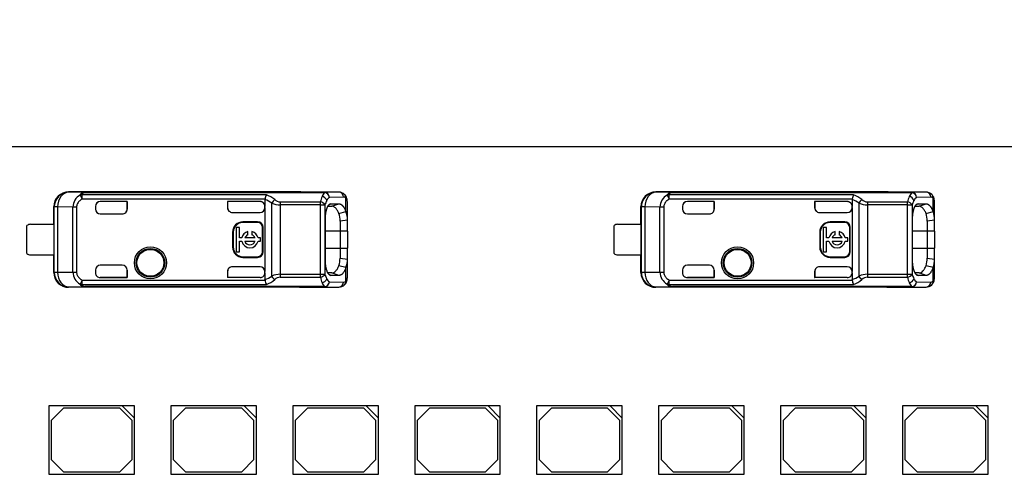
# Model space of a CAD drawing. Header units: millimetres. Extents: x 7 to 819, y 15 to 587.
# Tile 24 of 28: x 632 to 673, y 434 to 452. Entities that reach past the tile are written whole.
import ezdxf
from ezdxf.enums import TextEntityAlignment as Align

# ---------------------------------------------------------------- set-up
doc = ezdxf.new("R2010")
doc.units = ezdxf.units.MM
doc.layers.add('Default', color=7, linetype='Continuous')
doc.layers.add('LINLED_560X24MM_', color=7, linetype='Continuous')
doc.styles.add('SEACAD_Arial', font='arial.ttf')
doc.dimstyles.new('ISO', dxfattribs={"dimtxt": 3.5, "dimasz": 3.5, "dimexe": 1.75, "dimexo": 0, "dimgap": 0.875, "dimtad": 1, "dimtxsty": 'SEACAD_Arial', "dimblk1": '_SE_FILLED', "dimblk2": '_SE_FILLED', "dimsah": 1, "dimcen": 1.75, "dimadec": 0, "dimazin": 0, "dimtfac": 0.5, "dimtdec": 3, "dimtmove": 0, "dimatfit": 3, "dimfxl": 1, "dimarcsym": 0})

# ---------------------------------------------------------------- blocks, each defined once
blk = doc.blocks.new('SE1')
at = {"layer": 'LINLED_560X24MM_', "color": 7, "linetype": 'Continuous'}
for p, q in [((681.342, 446.925), (560.642, 446.925)), ((643.842, 445.075), (634.396, 445.075)), ((634.396, 445.075), (634.406, 445.059)), ((635.08, 445.052), (634.408, 445.059)), ((634.866, 444.947), (634.952, 444.781)), ((642.485, 444.961), (634.952, 444.961)), ((634.952, 444.781), (634.952, 444.961)), ((642.427, 444.781), (634.952, 444.781)), ((635.08, 445.052), (644.868, 445.052)), ((635.08, 445.052), (635.08, 445.046)), ((644.868, 445.046), (635.08, 445.046)), ((642.425, 444.763), (642.427, 444.781)), ((642.425, 444.763), (642.425, 444.481)), ((643.842, 445.065), (643.842, 445.075)), ((645.45, 445.065), (643.843, 445.065)), ((645.45, 445.065), (644.868, 445.052)), ((644.868, 445.046), (644.868, 445.052)), ((645.638, 444.866), (645.056, 444.852)), ((645.732, 444.271), (645.732, 444.825)), ((667.842, 445.075), (658.396, 445.075)), ((658.396, 445.075), (658.406, 445.059)), ((659.08, 445.052), (658.408, 445.059)), ((658.866, 444.947), (658.952, 444.781)), ((666.485, 444.961), (658.952, 444.961)), ((658.952, 444.781), (658.952, 444.961)), ((666.427, 444.781), (658.952, 444.781)), ((659.08, 445.052), (668.868, 445.052)), ((659.08, 445.052), (659.08, 445.046)), ((668.868, 445.046), (659.08, 445.046)), ((666.425, 444.763), (666.427, 444.781)), ((666.425, 444.763), (666.425, 444.481)), ((667.842, 445.065), (667.842, 445.075)), ((669.45, 445.065), (667.843, 445.065)), ((669.45, 445.065), (668.868, 445.052)), ((668.868, 445.046), (668.868, 445.052)), ((669.638, 444.866), (669.056, 444.852)), ((669.732, 444.271), (669.732, 444.825)), ((633.792, 443.75), (633.792, 444.475)), ((633.809, 444.459), (633.792, 444.475)), ((633.949, 444.459), (633.809, 444.459)), ((633.809, 441.792), (633.809, 444.459)), ((634.571, 444.452), (633.949, 444.459)), ((633.949, 444.459), (633.949, 441.792)), ((634.571, 441.798), (634.571, 444.452)), ((634.724, 444.452), (634.571, 444.452)), ((634.724, 444.452), (634.724, 441.798)), ((635.492, 444.481), (635.492, 444.375)), ((636.792, 444.681), (635.692, 444.681)), ((635.692, 444.681), (635.692, 444.68)), ((636.789, 444.68), (635.692, 444.68)), ((636.792, 444.681), (636.789, 444.68)), ((636.789, 444.68), (636.789, 444.375)), ((636.789, 444.375), (636.792, 444.375)), ((636.792, 444.375), (636.792, 444.681)), ((642.225, 444.681), (640.892, 444.681)), ((640.892, 444.681), (640.895, 444.68)), ((640.892, 444.681), (640.892, 444.435)), ((640.892, 444.435), (640.895, 444.426)), ((642.225, 444.68), (640.895, 444.68)), ((640.895, 444.68), (640.895, 444.426)), ((642.225, 444.68), (642.225, 444.681)), ((642.425, 444.435), (642.425, 444.481)), ((642.425, 444.435), (642.425, 441.815)), ((642.708, 441.632), (642.708, 444.618)), ((643.048, 444.667), (644.688, 444.667)), ((643.048, 444.541), (643.048, 441.709)), ((644.688, 444.541), (643.048, 444.541)), ((644.688, 444.541), (644.688, 444.667)), ((644.688, 444.541), (644.876, 444.541)), ((644.688, 441.709), (644.688, 444.541)), ((644.876, 444.541), (644.876, 441.709)), ((644.996, 444.487), (645.164, 444.488)), ((645.119, 444.588), (645.064, 444.568)), ((645.118, 444.588), (645.447, 444.59)), ((645.164, 444.488), (645.446, 444.59)), ((645.792, 443.922), (645.792, 444.669)), ((657.792, 443.75), (657.792, 444.475)), ((657.809, 444.459), (657.792, 444.475)), ((657.949, 444.459), (657.809, 444.459)), ((657.809, 441.792), (657.809, 444.459)), ((658.571, 444.452), (657.949, 444.459)), ((657.949, 444.459), (657.949, 441.792)), ((658.571, 441.798), (658.571, 444.452)), ((658.724, 444.452), (658.571, 444.452)), ((658.724, 444.452), (658.724, 441.798)), ((659.492, 444.481), (659.492, 444.375)), ((660.792, 444.681), (659.692, 444.681)), ((659.692, 444.681), (659.692, 444.68)), ((660.789, 444.68), (659.692, 444.68)), ((660.792, 444.681), (660.789, 444.68)), ((660.789, 444.68), (660.789, 444.375)), ((660.789, 444.375), (660.792, 444.375)), ((660.792, 444.375), (660.792, 444.681)), ((666.225, 444.681), (664.892, 444.681)), ((664.892, 444.681), (664.895, 444.68)), ((664.892, 444.681), (664.892, 444.435)), ((664.892, 444.435), (664.895, 444.426)), ((666.225, 444.68), (664.895, 444.68)), ((664.895, 444.68), (664.895, 444.426)), ((666.225, 444.68), (666.225, 444.681)), ((666.425, 444.435), (666.425, 444.481)), ((666.425, 444.435), (666.425, 441.815)), ((666.708, 441.632), (666.708, 444.618)), ((667.048, 444.667), (668.688, 444.667)), ((667.048, 444.541), (667.048, 441.709)), ((668.688, 444.541), (667.048, 444.541)), ((668.688, 444.541), (668.688, 444.667)), ((668.688, 444.541), (668.876, 444.541)), ((668.688, 441.709), (668.688, 444.541)), ((668.876, 444.541), (668.876, 441.709)), ((668.996, 444.487), (669.164, 444.488)), ((669.119, 444.588), (669.064, 444.568)), ((669.118, 444.588), (669.447, 444.59)), ((669.164, 444.488), (669.446, 444.59)), ((669.792, 443.922), (669.792, 444.669)), ((635.692, 444.175), (636.592, 444.175)), ((641.092, 444.235), (642.225, 444.235)), ((644.896, 442.275), (644.896, 443.975)), ((645.45, 444.196), (645.732, 444.269)), ((659.692, 444.175), (660.592, 444.175)), ((665.092, 444.235), (666.225, 444.235)), ((668.896, 442.275), (668.896, 443.975)), ((669.45, 444.196), (669.732, 444.269)), ((632.692, 442.55), (632.692, 443.7)), ((632.842, 443.75), (633.794, 443.75)), ((633.794, 443.75), (633.794, 442.5)), ((641.377, 443.619), (641.245, 443.619)), ((641.245, 443.619), (641.245, 442.631)), ((641.377, 443.191), (641.377, 443.619)), ((641.525, 443.852), (641.525, 443.825)), ((642.125, 443.852), (641.525, 443.852)), ((642.125, 443.825), (641.525, 443.825)), ((642.125, 443.825), (642.125, 443.852)), ((642.352, 443.625), (642.325, 443.625)), ((642.325, 442.625), (642.325, 443.625)), ((642.352, 442.625), (642.352, 443.625)), ((645.792, 443.922), (645.492, 443.881)), ((645.492, 443.881), (645.492, 443.475)), ((645.792, 443.475), (645.792, 443.922)), ((656.692, 442.55), (656.692, 443.7)), ((656.842, 443.75), (657.794, 443.75)), ((657.794, 443.75), (657.794, 442.5)), ((665.377, 443.619), (665.245, 443.619)), ((665.245, 443.619), (665.245, 442.631)), ((665.377, 443.191), (665.377, 443.619)), ((665.525, 443.852), (665.525, 443.825)), ((666.125, 443.852), (665.525, 443.852)), ((666.125, 443.825), (665.525, 443.825)), ((666.125, 443.825), (666.125, 443.852)), ((666.352, 443.625), (666.325, 443.625)), ((666.325, 442.625), (666.325, 443.625)), ((666.352, 442.625), (666.352, 443.625)), ((669.792, 443.922), (669.492, 443.881)), ((669.492, 443.881), (669.492, 443.475)), ((669.792, 443.475), (669.792, 443.922)), ((641.125, 443.425), (641.099, 443.425)), ((641.099, 443.425), (641.099, 442.825)), ((641.125, 443.425), (641.125, 442.825)), ((641.479, 443.191), (641.377, 443.191)), ((642.017, 443.191), (641.604, 443.191)), ((641.727, 443.326), (641.727, 443.452)), ((641.893, 443.452), (641.893, 443.326)), ((642.245, 443.191), (642.141, 443.191)), ((642.245, 443.059), (642.245, 443.191)), ((645.492, 443.475), (644.896, 443.475)), ((645.792, 443.475), (645.492, 443.475)), ((645.492, 443.475), (645.492, 442.775)), ((645.792, 443.475), (645.792, 442.775)), ((665.125, 443.425), (665.099, 443.425)), ((665.099, 443.425), (665.099, 442.825)), ((665.125, 443.425), (665.125, 442.825)), ((665.479, 443.191), (665.377, 443.191)), ((666.017, 443.191), (665.604, 443.191)), ((665.727, 443.326), (665.727, 443.452)), ((665.893, 443.452), (665.893, 443.326)), ((666.245, 443.191), (666.141, 443.191)), ((666.245, 443.059), (666.245, 443.191)), ((669.492, 443.475), (668.896, 443.475)), ((669.792, 443.475), (669.492, 443.475)), ((669.492, 443.475), (669.492, 442.775)), ((669.792, 443.475), (669.792, 442.775)), ((641.099, 442.825), (641.125, 442.825)), ((641.377, 442.631), (641.377, 443.059)), ((641.377, 443.059), (641.479, 443.059)), ((641.604, 443.059), (642.017, 443.059)), ((642.141, 443.059), (642.245, 443.059)), ((644.896, 442.775), (645.492, 442.775)), ((645.492, 442.775), (645.792, 442.775)), ((645.492, 442.775), (645.492, 442.369)), ((645.792, 442.328), (645.792, 442.775)), ((665.099, 442.825), (665.125, 442.825)), ((665.377, 442.631), (665.377, 443.059)), ((665.377, 443.059), (665.479, 443.059)), ((665.604, 443.059), (666.017, 443.059)), ((666.141, 443.059), (666.245, 443.059)), ((668.896, 442.775), (669.492, 442.775)), ((669.492, 442.775), (669.792, 442.775)), ((669.492, 442.775), (669.492, 442.369)), ((669.792, 442.328), (669.792, 442.775)), ((632.842, 442.5), (633.794, 442.5)), ((633.792, 441.775), (633.792, 442.5)), ((641.245, 442.631), (641.377, 442.631)), ((641.525, 442.425), (641.525, 442.399)), ((641.525, 442.425), (642.125, 442.425)), ((641.525, 442.399), (642.125, 442.399)), ((642.125, 442.399), (642.125, 442.425)), ((642.325, 442.625), (642.352, 442.625)), ((645.492, 442.369), (645.792, 442.328)), ((645.792, 441.581), (645.792, 442.328)), ((656.842, 442.5), (657.794, 442.5)), ((657.792, 441.775), (657.792, 442.5)), ((665.245, 442.631), (665.377, 442.631)), ((665.525, 442.425), (665.525, 442.399)), ((665.525, 442.425), (666.125, 442.425)), ((665.525, 442.399), (666.125, 442.399)), ((666.125, 442.399), (666.125, 442.425)), ((666.325, 442.625), (666.352, 442.625)), ((669.492, 442.369), (669.792, 442.328)), ((669.792, 441.581), (669.792, 442.328)), ((636.592, 442.075), (635.692, 442.075)), ((642.225, 442.015), (641.092, 442.015)), ((645.732, 441.98), (645.45, 442.054)), ((645.732, 441.425), (645.732, 441.979)), ((660.592, 442.075), (659.692, 442.075)), ((666.225, 442.015), (665.092, 442.015)), ((669.732, 441.98), (669.45, 442.054)), ((669.732, 441.425), (669.732, 441.979)), ((633.792, 441.775), (633.809, 441.792)), ((633.809, 441.792), (633.949, 441.792)), ((633.949, 441.792), (634.571, 441.798)), ((634.571, 441.798), (634.724, 441.798)), ((635.492, 441.875), (635.492, 441.77)), ((635.692, 441.57), (635.692, 441.57)), ((635.692, 441.57), (636.792, 441.57)), ((636.789, 441.57), (635.692, 441.57)), ((636.792, 441.875), (636.789, 441.875)), ((636.789, 441.875), (636.789, 441.57)), ((636.792, 441.57), (636.789, 441.57)), ((636.792, 441.57), (636.792, 441.875)), ((640.895, 441.82), (640.892, 441.815)), ((640.892, 441.815), (640.892, 441.57)), ((642.225, 441.57), (640.892, 441.57)), ((640.892, 441.57), (640.895, 441.57)), ((640.895, 441.82), (640.895, 441.57)), ((642.225, 441.57), (640.895, 441.57)), ((642.225, 441.57), (642.225, 441.57)), ((642.425, 441.77), (642.425, 441.815)), ((642.425, 441.77), (642.425, 441.487)), ((643.048, 441.709), (644.688, 441.709)), ((643.048, 441.709), (643.048, 441.584)), ((643.048, 441.584), (644.688, 441.584)), ((644.688, 441.709), (644.876, 441.709)), ((644.688, 441.584), (644.688, 441.709)), ((645.164, 441.762), (644.998, 441.764)), ((645.045, 441.689), (645.119, 441.663)), ((645.447, 441.66), (645.119, 441.663)), ((645.447, 441.66), (645.164, 441.762)), ((657.792, 441.775), (657.809, 441.792)), ((657.809, 441.792), (657.949, 441.792)), ((657.949, 441.792), (658.571, 441.798)), ((658.571, 441.798), (658.724, 441.798)), ((659.492, 441.875), (659.492, 441.77)), ((659.692, 441.57), (659.692, 441.57)), ((659.692, 441.57), (660.792, 441.57)), ((660.789, 441.57), (659.692, 441.57)), ((660.792, 441.875), (660.789, 441.875)), ((660.789, 441.875), (660.789, 441.57)), ((660.792, 441.57), (660.789, 441.57)), ((660.792, 441.57), (660.792, 441.875)), ((664.895, 441.82), (664.892, 441.815)), ((664.892, 441.815), (664.892, 441.57)), ((666.225, 441.57), (664.892, 441.57)), ((664.892, 441.57), (664.895, 441.57)), ((664.895, 441.82), (664.895, 441.57)), ((666.225, 441.57), (664.895, 441.57)), ((666.225, 441.57), (666.225, 441.57)), ((666.425, 441.77), (666.425, 441.815)), ((666.425, 441.77), (666.425, 441.487)), ((667.048, 441.709), (668.688, 441.709)), ((667.048, 441.709), (667.048, 441.584)), ((667.048, 441.584), (668.688, 441.584)), ((668.688, 441.709), (668.876, 441.709)), ((668.688, 441.584), (668.688, 441.709)), ((669.164, 441.762), (668.998, 441.764)), ((669.045, 441.689), (669.119, 441.663)), ((669.447, 441.66), (669.119, 441.663)), ((669.447, 441.66), (669.164, 441.762)), ((634.406, 441.192), (634.396, 441.175)), ((643.842, 441.175), (634.396, 441.175)), ((634.408, 441.192), (635.08, 441.199)), ((634.952, 441.469), (634.866, 441.304)), ((634.952, 441.469), (642.427, 441.469)), ((634.952, 441.29), (634.952, 441.469)), ((634.952, 441.29), (642.486, 441.29)), ((644.868, 441.204), (635.08, 441.204)), ((635.08, 441.204), (635.08, 441.199)), ((644.868, 441.199), (635.08, 441.199)), ((643.842, 441.175), (643.842, 441.185)), ((643.843, 441.185), (645.45, 441.185)), ((644.868, 441.199), (644.868, 441.204)), ((644.868, 441.199), (645.45, 441.185)), ((645.056, 441.399), (645.638, 441.385)), ((658.406, 441.192), (658.396, 441.175)), ((667.842, 441.175), (658.396, 441.175)), ((658.408, 441.192), (659.08, 441.199)), ((658.952, 441.469), (658.866, 441.304)), ((658.952, 441.469), (666.427, 441.469)), ((658.952, 441.29), (658.952, 441.469)), ((658.952, 441.29), (666.486, 441.29)), ((668.868, 441.204), (659.08, 441.204)), ((659.08, 441.204), (659.08, 441.199)), ((668.868, 441.199), (659.08, 441.199)), ((667.842, 441.175), (667.842, 441.185)), ((667.843, 441.185), (669.45, 441.185)), ((668.868, 441.199), (668.868, 441.204)), ((668.868, 441.199), (669.45, 441.185)), ((669.056, 441.399), (669.638, 441.385)), ((636.59, 436.325), (633.59, 436.325)), ((633.59, 436.325), (633.59, 433.525)), ((637.09, 436.325), (636.59, 436.325)), ((636.59, 436.325), (637.09, 435.825)), ((637.09, 435.825), (637.09, 436.325)), ((641.575, 436.325), (638.575, 436.325)), ((638.575, 436.325), (638.575, 433.525)), ((642.075, 436.325), (641.575, 436.325)), ((641.575, 436.325), (642.075, 435.825)), ((642.075, 435.825), (642.075, 436.325)), ((646.56, 436.325), (643.56, 436.325)), ((643.56, 436.325), (643.56, 433.525)), ((647.06, 436.325), (646.56, 436.325)), ((646.56, 436.325), (647.06, 435.825)), ((647.06, 435.825), (647.06, 436.325)), ((651.545, 436.325), (648.545, 436.325)), ((648.545, 436.325), (648.545, 433.525)), ((652.045, 436.325), (651.545, 436.325)), ((651.545, 436.325), (652.045, 435.825)), ((652.045, 435.825), (652.045, 436.325)), ((656.53, 436.325), (653.53, 436.325)), ((653.53, 436.325), (653.53, 433.525)), ((657.03, 436.325), (656.53, 436.325)), ((656.53, 436.325), (657.03, 435.825)), ((657.03, 435.825), (657.03, 436.325)), ((661.515, 436.325), (658.515, 436.325)), ((658.515, 436.325), (658.515, 433.525)), ((662.015, 436.325), (661.515, 436.325)), ((661.515, 436.325), (662.015, 435.825)), ((662.015, 435.825), (662.015, 436.325)), ((666.5, 436.325), (663.5, 436.325)), ((663.5, 436.325), (663.5, 433.525)), ((667, 436.325), (666.5, 436.325)), ((666.5, 436.325), (667, 435.825)), ((667, 435.825), (667, 436.325)), ((671.485, 436.325), (668.485, 436.325)), ((668.485, 436.325), (668.485, 433.525)), ((671.985, 436.325), (671.485, 436.325)), ((671.485, 436.325), (671.985, 435.825)), ((671.985, 435.825), (671.985, 436.325)), ((634.19, 436.225), (633.69, 435.725)), ((636.49, 436.225), (634.19, 436.225)), ((636.99, 435.725), (636.49, 436.225)), ((639.175, 436.225), (638.675, 435.725)), ((641.475, 436.225), (639.175, 436.225)), ((641.975, 435.725), (641.475, 436.225)), ((644.16, 436.225), (643.66, 435.725)), ((646.46, 436.225), (644.16, 436.225)), ((646.96, 435.725), (646.46, 436.225)), ((649.145, 436.225), (648.645, 435.725)), ((651.445, 436.225), (649.145, 436.225)), ((651.945, 435.725), (651.445, 436.225)), ((654.13, 436.225), (653.63, 435.725)), ((656.43, 436.225), (654.13, 436.225)), ((656.93, 435.725), (656.43, 436.225)), ((659.115, 436.225), (658.615, 435.725)), ((661.415, 436.225), (659.115, 436.225)), ((661.915, 435.725), (661.415, 436.225)), ((664.1, 436.225), (663.6, 435.725)), ((666.4, 436.225), (664.1, 436.225)), ((666.9, 435.725), (666.4, 436.225)), ((669.085, 436.225), (668.585, 435.725)), ((671.385, 436.225), (669.085, 436.225)), ((671.885, 435.725), (671.385, 436.225)), ((633.69, 435.725), (633.69, 434.125)), ((636.99, 434.125), (636.99, 435.725)), ((637.09, 433.525), (637.09, 435.825)), ((638.675, 435.725), (638.675, 434.125)), ((641.975, 434.125), (641.975, 435.725)), ((642.075, 433.525), (642.075, 435.825)), ((643.66, 435.725), (643.66, 434.125)), ((646.96, 434.125), (646.96, 435.725)), ((647.06, 433.525), (647.06, 435.825)), ((648.645, 435.725), (648.645, 434.125)), ((651.945, 434.125), (651.945, 435.725)), ((652.045, 433.525), (652.045, 435.825)), ((653.63, 435.725), (653.63, 434.125)), ((656.93, 434.125), (656.93, 435.725)), ((657.03, 433.525), (657.03, 435.825)), ((658.615, 435.725), (658.615, 434.125)), ((661.915, 434.125), (661.915, 435.725)), ((662.015, 433.525), (662.015, 435.825)), ((663.6, 435.725), (663.6, 434.125)), ((666.9, 434.125), (666.9, 435.725)), ((667, 433.525), (667, 435.825)), ((668.585, 435.725), (668.585, 434.125)), ((671.885, 434.125), (671.885, 435.725)), ((671.985, 433.525), (671.985, 435.825)), ((633.69, 434.125), (634.19, 433.625)), ((636.49, 433.625), (636.99, 434.125)), ((638.675, 434.125), (639.175, 433.625)), ((641.475, 433.625), (641.975, 434.125)), ((643.66, 434.125), (644.16, 433.625)), ((646.46, 433.625), (646.96, 434.125)), ((648.645, 434.125), (649.145, 433.625)), ((651.445, 433.625), (651.945, 434.125)), ((653.63, 434.125), (654.13, 433.625)), ((656.43, 433.625), (656.93, 434.125)), ((658.615, 434.125), (659.115, 433.625)), ((661.415, 433.625), (661.915, 434.125)), ((663.6, 434.125), (664.1, 433.625)), ((666.4, 433.625), (666.9, 434.125)), ((668.585, 434.125), (669.085, 433.625)), ((671.385, 433.625), (671.885, 434.125)), ((633.59, 433.525), (637.09, 433.525)), ((634.19, 433.625), (636.49, 433.625)), ((638.575, 433.525), (642.075, 433.525)), ((639.175, 433.625), (641.475, 433.625)), ((643.56, 433.525), (647.06, 433.525)), ((644.16, 433.625), (646.46, 433.625)), ((648.545, 433.525), (652.045, 433.525)), ((649.145, 433.625), (651.445, 433.625)), ((653.53, 433.525), (657.03, 433.525)), ((654.13, 433.625), (656.43, 433.625)), ((658.515, 433.525), (662.015, 433.525)), ((659.115, 433.625), (661.415, 433.625)), ((663.5, 433.525), (667, 433.525)), ((664.1, 433.625), (666.4, 433.625)), ((668.485, 433.525), (671.985, 433.525)), ((669.085, 433.625), (671.385, 433.625))]:
    blk.add_line(p, q, dxfattribs=at)
for centre, radius in [((637.742, 442.175), 0.657), ((637.742, 442.175), 0.586), ((637.742, 442.175), 0.552), ((661.742, 442.175), 0.657), ((661.742, 442.175), 0.586), ((661.742, 442.175), 0.552), ((637.742, 442.175), 0.55), ((661.742, 442.175), 0.55)]:
    blk.add_circle(centre, radius, dxfattribs=at)
for centre, radius, start, end in [((634.409, 444.459), 0.6, 90.167, 179.9956), ((635.152, 444.441), 0.581, 119.4693, 178.8718), ((634.943, 444.747), 0.213, 87.5505, 111.0353), ((641.923, 443.433), 1.421, 56.4894, 69.3201), ((643.257, 444.611), 0.848, 155.6644, 168.4196), ((642.008, 443.771), 1.282, 50.5835, 68.1417), ((643.083, 444.437), 0.416, 128.9401, 154.2407), ((643.067, 445.03), 0.364, 227.612, 267.059), ((645.947, 444.379), 1.292, 156.613, 167.1304), ((645.142, 444.743), 0.409, 132.1604, 158.7603), ((644.703, 444.636), 0.262, 19.7328, 77.0452), ((644.85, 444.84), 0.207, 3.1147, 84.8366), ((645.26, 444.572), 0.346, 126.1297, 153.8377), ((645.448, 444.732), 0.333, 46.0436, 90.8272), ((645.443, 444.871), 0.195, 358.48, 88.0009), ((658.409, 444.459), 0.6, 90.167, 179.9956), ((659.152, 444.441), 0.581, 119.4693, 178.8718), ((658.943, 444.747), 0.213, 87.5505, 111.0353), ((665.923, 443.433), 1.421, 56.4894, 69.3201), ((667.257, 444.611), 0.848, 155.6644, 168.4196), ((666.008, 443.771), 1.282, 50.5835, 68.1417), ((667.083, 444.437), 0.416, 128.9401, 154.2407), ((667.067, 445.03), 0.364, 227.612, 267.059), ((669.947, 444.379), 1.292, 156.613, 167.1304), ((669.142, 444.743), 0.409, 132.1604, 158.7603), ((668.703, 444.636), 0.262, 19.7328, 77.0452), ((668.85, 444.84), 0.207, 3.1147, 84.8366), ((669.26, 444.572), 0.346, 126.1297, 153.8377), ((669.448, 444.732), 0.333, 46.0436, 90.8272), ((669.443, 444.871), 0.195, 358.48, 88.0009), ((635.692, 444.375), 0.2, 180, 270), ((643.059, 445.376), 0.835, 245.1137, 269.2196), ((724.505, 444.58), 81.457, 179.93915, 180.02756), ((644.658, 444.419), 0.249, 29.2644, 83.1817), ((645.775, 444.287), 0.934, 152.0817, 164.248), ((659.692, 444.375), 0.2, 180, 270), ((667.059, 445.376), 0.835, 245.1137, 269.2196), ((748.505, 444.58), 81.457, 179.93915, 180.02756), ((668.658, 444.419), 0.249, 29.2644, 83.1817), ((669.775, 444.287), 0.934, 152.0817, 164.248), ((644.515, 443.91), 0.978, 358.2685, 17.0288), ((645.063, 443.976), 0.731, 355.7732, 23.7808), ((668.515, 443.91), 0.978, 358.2685, 17.0288), ((669.063, 443.976), 0.731, 355.7732, 23.7808), ((632.842, 443.5), 0.25, 90, 126.8699), ((641.525, 443.425), 0.426, 90, 180), ((641.525, 443.425), 0.4, 90, 180), ((642.125, 443.625), 0.226, 0, 90), ((642.125, 443.625), 0.2, 0, 90), ((656.842, 443.5), 0.25, 90, 126.8699), ((665.525, 443.425), 0.426, 90, 180), ((665.525, 443.425), 0.4, 90, 180), ((666.125, 443.625), 0.226, 0, 90), ((666.125, 443.625), 0.2, 0, 90), ((641.81, 443.125), 0.337, 104.2042, 168.6727), ((641.81, 443.125), 0.217, 112.432, 162.2153), ((641.81, 443.125), 0.337, 11.3273, 75.7958), ((641.81, 443.125), 0.217, 17.7847, 67.568), ((665.81, 443.125), 0.337, 104.2042, 168.6727), ((665.81, 443.125), 0.217, 112.432, 162.2153), ((665.81, 443.125), 0.337, 11.3273, 75.7958), ((665.81, 443.125), 0.217, 17.7847, 67.568), ((641.525, 442.825), 0.426, 180, 270), ((641.525, 442.825), 0.4, 180, 270), ((641.81, 443.125), 0.337, 191.3273, 348.6727), ((641.81, 443.125), 0.217, 197.7847, 342.2153), ((665.525, 442.825), 0.426, 180, 270), ((665.525, 442.825), 0.4, 180, 270), ((665.81, 443.125), 0.337, 191.3273, 348.6727), ((665.81, 443.125), 0.217, 197.7847, 342.2153), ((632.842, 442.75), 0.25, 233.1301, 270), ((642.125, 442.625), 0.2, 270, 360), ((642.125, 442.625), 0.226, 270, 360), ((644.378, 442.358), 1.114, 344.1252, 0.5827), ((645.061, 442.275), 0.733, 336.2191, 4.1962), ((656.842, 442.75), 0.25, 233.1301, 270), ((666.125, 442.625), 0.2, 270, 360), ((666.125, 442.625), 0.226, 270, 360), ((668.378, 442.358), 1.114, 344.1252, 0.5827), ((669.061, 442.275), 0.733, 336.2191, 4.1962), ((635.692, 441.875), 0.2, 90, 180), ((659.692, 441.875), 0.2, 90, 180), ((634.409, 441.792), 0.6, 180.0044, 269.8384), ((635.154, 441.811), 0.583, 181.2452, 240.4151), ((641.94, 442.785), 1.386, 290.5131, 303.6749), ((643.058, 440.881), 0.829, 90.6937, 114.971), ((643.068, 441.217), 0.368, 93.1487, 132.1797), ((644.658, 441.831), 0.249, 276.8298, 330.7248), ((645.944, 441.87), 1.288, 192.8599, 203.4072), ((644.703, 441.614), 0.262, 282.9533, 340.2794), ((645.775, 441.963), 0.934, 195.7622, 207.9319), ((645.26, 441.678), 0.346, 206.1713, 233.8588), ((658.409, 441.792), 0.6, 180.0044, 269.8384), ((659.154, 441.811), 0.583, 181.2452, 240.4151), ((665.94, 442.785), 1.386, 290.5131, 303.6749), ((667.058, 440.881), 0.829, 90.6937, 114.971), ((667.068, 441.217), 0.368, 93.1487, 132.1797), ((668.658, 441.831), 0.249, 276.8298, 330.7248), ((669.944, 441.87), 1.288, 192.8599, 203.4072), ((668.703, 441.614), 0.262, 282.9533, 340.2794), ((669.775, 441.963), 0.934, 195.7622, 207.9319), ((669.26, 441.678), 0.346, 206.1713, 233.8588), ((634.943, 441.503), 0.213, 248.9631, 272.4493), ((642.896, 441.525), 0.473, 186.7859, 209.799), ((641.995, 442.497), 1.303, 292.115, 309.3324), ((645.142, 441.507), 0.408, 201.2415, 227.861), ((644.85, 441.41), 0.207, 275.1481, 356.892), ((645.448, 441.518), 0.333, 269.1673, 313.9832), ((645.443, 441.38), 0.195, 272.0033, 1.5118), ((645.566, 441.402), 0.167, 312.1314, 8.1609), ((658.943, 441.503), 0.213, 248.9631, 272.4493), ((666.896, 441.525), 0.473, 186.7859, 209.799), ((665.995, 442.497), 1.303, 292.115, 309.3324), ((669.142, 441.507), 0.408, 201.2415, 227.861), ((668.85, 441.41), 0.207, 275.1481, 356.892), ((669.448, 441.518), 0.333, 269.1673, 313.9832), ((669.443, 441.38), 0.195, 272.0033, 1.5118), ((669.566, 441.402), 0.167, 312.1314, 8.1609)]:
    blk.add_arc(centre, radius, start, end, dxfattribs=at)
for centre, major_axis, ratio, start_param, end_param in [((634.392, 444.475), (0.424, -0.424), 0.999924, 2.349833, 3.926953), ((634.409, 444.459), (0.006, 0.6), 0.766027, 0.015856, 1.578763), ((643.842, 444.475), (0, 0.6), 0.999962, 6.103357, 6.283185), ((644.868, 444.852), (-0.005, 0.2), 0.939661, 4.689876, 6.257716), ((645.64, 443.964), (-0.001, -0.902), 0.342128, 2.840741, 3.150375), ((645.544, 444.825), (-0.134, -0.148), 0.8975, 2.254603, 3.141227), ((658.392, 444.475), (0.424, -0.424), 0.999924, 2.349833, 3.926953), ((658.409, 444.459), (0.006, 0.6), 0.766027, 0.015856, 1.578763), ((667.842, 444.475), (0, 0.6), 0.999962, 6.103357, 6.283185), ((668.868, 444.852), (-0.005, 0.2), 0.939661, 4.689876, 6.257716), ((669.64, 443.964), (-0.001, -0.902), 0.342128, 2.840741, 3.150375), ((669.544, 444.825), (-0.134, -0.148), 0.8975, 2.254603, 3.141227), ((635.692, 444.481), (0, -0.2), 0.999994, 3.141593, 4.712389), ((635.692, 444.48), (0, -0.2), 0.999994, 3.141593, 4.712389), ((636.589, 444.375), (-0.2, 0), 0.999848, 1.570796, 3.141593), ((636.592, 444.375), (-0.2, 0), 0.999848, 1.570796, 3.141593), ((641.092, 444.435), (0.141, -0.141), 0.999695, 3.926839, 5.497939), ((641.095, 444.433), (0.141, -0.141), 0.999695, 3.9588, 4.712389), ((642.225, 444.481), (0, -0.2), 0.999994, 1.570796, 3.141593), ((642.225, 444.48), (0, -0.2), 0.999994, 1.570796, 3.141593), ((642.225, 444.435), (0, -0.2), 0.999848, 0, 1.570796), ((645.592, 444.669), (-0.2, 0), 0.754543, 3.141566, 3.269979), ((659.692, 444.481), (0, -0.2), 0.999994, 3.141593, 4.712389), ((659.692, 444.48), (0, -0.2), 0.999994, 3.141593, 4.712389), ((660.589, 444.375), (-0.2, 0), 0.999848, 1.570796, 3.141593), ((660.592, 444.375), (-0.2, 0), 0.999848, 1.570796, 3.141593), ((665.092, 444.435), (0.141, -0.141), 0.999695, 3.926839, 5.497939), ((665.095, 444.433), (0.141, -0.141), 0.999695, 3.9588, 4.712389), ((666.225, 444.481), (0, -0.2), 0.999994, 1.570796, 3.141593), ((666.225, 444.48), (0, -0.2), 0.999994, 1.570796, 3.141593), ((666.225, 444.435), (0, -0.2), 0.999848, 0, 1.570796), ((669.592, 444.669), (-0.2, 0), 0.754543, 3.141566, 3.269979), ((636.589, 441.875), (-0.2, 0), 0.999848, 3.141593, 4.712389), ((636.592, 441.875), (-0.2, 0), 0.999848, 3.141593, 4.712389), ((641.092, 441.815), (0.141, 0.141), 0.999695, 0.785246, 2.356347), ((641.095, 441.818), (0.141, 0.141), 0.999695, 1.570796, 2.343651), ((642.225, 441.815), (0, 0.2), 0.999848, 4.712389, 6.283185), ((660.589, 441.875), (-0.2, 0), 0.999848, 3.141593, 4.712389), ((660.592, 441.875), (-0.2, 0), 0.999848, 3.141593, 4.712389), ((665.092, 441.815), (0.141, 0.141), 0.999695, 0.785246, 2.356347), ((665.095, 441.818), (0.141, 0.141), 0.999695, 1.570796, 2.343651), ((666.225, 441.815), (0, 0.2), 0.999848, 4.712389, 6.283185), ((634.392, 441.775), (0.424, 0.424), 0.999924, 2.356233, 3.933355), ((634.409, 441.792), (-0.006, 0.6), 0.766027, 1.56283, 3.125796), ((635.692, 441.77), (0, 0.2), 0.999994, 1.570796, 3.141593), ((635.692, 441.77), (0, 0.2), 0.999994, 1.570796, 3.141593), ((642.225, 441.77), (0, 0.2), 0.999994, 3.140535, 4.712389), ((642.225, 441.77), (0, 0.2), 0.999994, 3.140004, 4.712389), ((645.592, 441.581), (0.2, 0), 0.754543, 6.092026, 6.283031), ((658.392, 441.775), (0.424, 0.424), 0.999924, 2.356233, 3.933355), ((658.409, 441.792), (-0.006, 0.6), 0.766027, 1.56283, 3.125796), ((659.692, 441.77), (0, 0.2), 0.999994, 1.570796, 3.141593), ((659.692, 441.77), (0, 0.2), 0.999994, 1.570796, 3.141593), ((666.225, 441.77), (0, 0.2), 0.999994, 3.140535, 4.712389), ((666.225, 441.77), (0, 0.2), 0.999994, 3.140004, 4.712389), ((669.592, 441.581), (0.2, 0), 0.754543, 6.092026, 6.283031), ((643.842, 441.775), (0, 0.6), 0.999962, 3.141593, 3.321417), ((644.868, 441.399), (0.005, 0.2), 0.939661, 3.16702, 4.734915), ((645.64, 442.285), (0, 0.9), 0.34204, 3.132977, 3.443088), ((667.842, 441.775), (0, 0.6), 0.999962, 3.141593, 3.321417), ((668.868, 441.399), (0.005, 0.2), 0.939661, 3.16702, 4.734915), ((669.64, 442.285), (0, 0.9), 0.34204, 3.132977, 3.443088)]:
    blk.add_ellipse(centre, major_axis=major_axis, ratio=ratio, start_param=start_param, end_param=end_param, dxfattribs=at)
for points, degree in [([(634.952, 444.781), (634.904, 444.755), (634.823, 444.695), (634.743, 444.578), (634.725, 444.496), (634.724, 444.452)], 3), ([(658.952, 444.781), (658.904, 444.755), (658.823, 444.695), (658.743, 444.578), (658.725, 444.496), (658.724, 444.452)], 3), ([(645.732, 441.979), (645.615, 441.66), (645.447, 441.66)], 2), ([(669.732, 441.979), (669.615, 441.66), (669.447, 441.66)], 2), ([(634.724, 441.798), (634.725, 441.755), (634.743, 441.672), (634.823, 441.555), (634.904, 441.495), (634.952, 441.469)], 3), ([(658.724, 441.798), (658.725, 441.755), (658.743, 441.672), (658.823, 441.555), (658.904, 441.495), (658.952, 441.469)], 3), ([(642.427, 441.469), (642.426, 441.471), (642.426, 441.475), (642.425, 441.481), (642.425, 441.485), (642.425, 441.487)], 3), ([(666.427, 441.469), (666.426, 441.471), (666.426, 441.475), (666.425, 441.481), (666.425, 441.485), (666.425, 441.487)], 3)]:
    blk.add_open_spline(points, degree=degree, dxfattribs=at)
for points, degree, knots in [([(634.866, 444.947), (634.874, 444.96), (634.887, 444.984), (634.913, 445.01), (634.945, 445.031), (634.999, 445.048), (635.052, 445.05), (635.08, 445.052)], 3, [0, 0, 0, 0, 0.225106, 0.406821, 0.546306, 0.765172, 1, 1, 1, 1]), ([(635.08, 445.046), (635.069, 445.046), (635.048, 445.044), (635.02, 445.039), (634.997, 445.031), (634.979, 445.02), (634.965, 445.005), (634.956, 444.986), (634.953, 444.969), (634.952, 444.961)], 3, [0, 0, 0, 0, 0.110474, 0.221192, 0.340028, 0.473427, 0.625996, 0.800833, 1, 1, 1, 1]), ([(645.782, 444.767), (645.777, 444.798), (645.765, 444.85), (645.732, 444.914), (645.705, 444.945), (645.693, 444.958)], 3, [0.2425454, 0.2425454, 0.2425454, 0.2425454, 0.5367614, 0.7793439, 0.9318102, 0.9318102, 0.9318102, 0.9318102]), ([(645.792, 444.669), (645.791, 444.687), (645.79, 444.721), (645.78, 444.763), (645.762, 444.799), (645.742, 444.816), (645.732, 444.825)], 3, [0, 0, 0, 0, 0.244652, 0.491458, 0.742562, 1, 1, 1, 1]), ([(658.866, 444.947), (658.874, 444.96), (658.887, 444.984), (658.913, 445.01), (658.945, 445.031), (658.999, 445.048), (659.052, 445.05), (659.08, 445.052)], 3, [0, 0, 0, 0, 0.225106, 0.406821, 0.546306, 0.765172, 1, 1, 1, 1]), ([(659.08, 445.046), (659.069, 445.046), (659.048, 445.044), (659.02, 445.039), (658.997, 445.031), (658.979, 445.02), (658.965, 445.005), (658.956, 444.986), (658.953, 444.969), (658.952, 444.961)], 3, [0, 0, 0, 0, 0.110474, 0.221192, 0.340028, 0.473427, 0.625996, 0.800833, 1, 1, 1, 1]), ([(669.782, 444.767), (669.777, 444.798), (669.765, 444.85), (669.732, 444.914), (669.705, 444.945), (669.693, 444.958)], 3, [0.2425454, 0.2425454, 0.2425454, 0.2425454, 0.5367614, 0.7793439, 0.9318102, 0.9318102, 0.9318102, 0.9318102]), ([(669.792, 444.669), (669.791, 444.687), (669.79, 444.721), (669.78, 444.763), (669.762, 444.799), (669.742, 444.816), (669.732, 444.825)], 3, [0, 0, 0, 0, 0.244652, 0.491458, 0.742562, 1, 1, 1, 1]), ([(644.896, 443.975), (644.898, 444.228), (644.961, 444.405), (645.024, 444.584), (645.118, 444.588)], 2, [0, 0, 0, 0.5, 0.5, 1, 1, 1]), ([(645.45, 444.197), (645.44, 444.219), (645.419, 444.263), (645.385, 444.322), (645.348, 444.376), (645.307, 444.423), (645.262, 444.459), (645.215, 444.484), (645.181, 444.487), (645.164, 444.488)], 3, [0, 0, 0, 0, 0.117572, 0.243562, 0.37798, 0.520832, 0.672119, 0.831843, 1, 1, 1, 1]), ([(645.447, 444.59), (645.526, 444.591), (645.602, 444.506), (645.676, 444.423), (645.732, 444.271)], 2, [0, 0, 0, 0.5, 0.5, 1, 1, 1]), ([(668.896, 443.975), (668.898, 444.228), (668.961, 444.405), (669.024, 444.584), (669.118, 444.588)], 2, [0, 0, 0, 0.5, 0.5, 1, 1, 1]), ([(669.45, 444.197), (669.44, 444.219), (669.419, 444.263), (669.385, 444.322), (669.348, 444.376), (669.307, 444.423), (669.262, 444.459), (669.215, 444.484), (669.181, 444.487), (669.164, 444.488)], 3, [0, 0, 0, 0, 0.117572, 0.243562, 0.37798, 0.520832, 0.672119, 0.831843, 1, 1, 1, 1]), ([(669.447, 444.59), (669.526, 444.591), (669.602, 444.506), (669.676, 444.423), (669.732, 444.271)], 2, [0, 0, 0, 0.5, 0.5, 1, 1, 1]), ([(645.119, 441.662), (645.026, 441.67), (644.961, 441.845), (644.896, 442.02), (644.896, 442.275)], 2, [0, 0, 0, 0.5, 0.5, 1, 1, 1]), ([(645.164, 441.763), (645.164, 441.762), (645.192, 441.762), (645.245, 441.775), (645.32, 441.835), (645.388, 441.926), (645.43, 442.011), (645.45, 442.053)], 3, [0, 0, 0, 0, 0.000046, 0.262507, 0.516593, 0.762391, 1, 1, 1, 1]), ([(669.119, 441.662), (669.026, 441.67), (668.961, 441.845), (668.896, 442.02), (668.896, 442.275)], 2, [0, 0, 0, 0.5, 0.5, 1, 1, 1]), ([(669.164, 441.763), (669.164, 441.762), (669.192, 441.762), (669.245, 441.775), (669.32, 441.835), (669.388, 441.926), (669.43, 442.011), (669.45, 442.053)], 3, [0, 0, 0, 0, 0.000046, 0.262507, 0.516593, 0.762391, 1, 1, 1, 1]), ([(645.732, 441.425), (645.74, 441.432), (645.756, 441.446), (645.773, 441.473), (645.784, 441.504), (645.791, 441.539), (645.792, 441.567), (645.792, 441.581)], 3, [0, 0, 0, 0, 0.20636, 0.408491, 0.607418, 0.804218, 1, 1, 1, 1]), ([(669.732, 441.425), (669.74, 441.432), (669.756, 441.446), (669.773, 441.473), (669.784, 441.504), (669.791, 441.539), (669.792, 441.567), (669.792, 441.581)], 3, [0, 0, 0, 0, 0.20636, 0.408491, 0.607418, 0.804218, 1, 1, 1, 1]), ([(635.08, 441.199), (635.065, 441.199), (635.037, 441.2), (635, 441.205), (634.967, 441.212), (634.932, 441.227), (634.896, 441.253), (634.877, 441.285), (634.866, 441.304)], 3, [0, 0, 0, 0, 0.120723, 0.235221, 0.34634, 0.457185, 0.682198, 1, 1, 1, 1]), ([(634.952, 441.29), (634.954, 441.278), (634.958, 441.257), (634.974, 441.233), (634.999, 441.218), (635.034, 441.208), (635.065, 441.205), (635.08, 441.204)], 3, [0, 0, 0, 0, 0.272042, 0.497908, 0.684926, 0.845835, 1, 1, 1, 1]), ([(645.676, 441.275), (645.695, 441.295), (645.729, 441.33), (645.766, 441.402), (645.777, 441.453), (645.782, 441.484)], 3, [0, 0, 0, 0, 0.222364, 0.4647431, 0.7741621, 0.7741621, 0.7741621, 0.7741621]), ([(659.08, 441.199), (659.065, 441.199), (659.037, 441.2), (659, 441.205), (658.967, 441.212), (658.932, 441.227), (658.896, 441.253), (658.877, 441.285), (658.866, 441.304)], 3, [0, 0, 0, 0, 0.120723, 0.235221, 0.34634, 0.457185, 0.682198, 1, 1, 1, 1]), ([(658.952, 441.29), (658.954, 441.278), (658.958, 441.257), (658.974, 441.233), (658.999, 441.218), (659.034, 441.208), (659.065, 441.205), (659.08, 441.204)], 3, [0, 0, 0, 0, 0.272042, 0.497908, 0.684926, 0.845835, 1, 1, 1, 1]), ([(669.676, 441.275), (669.695, 441.295), (669.729, 441.33), (669.766, 441.402), (669.777, 441.453), (669.782, 441.484)], 3, [0, 0, 0, 0, 0.222364, 0.4647431, 0.7741621, 0.7741621, 0.7741621, 0.7741621])]:
    blk.add_open_spline(points, degree=degree, knots=knots, dxfattribs=at)
for points in [[(642.821, 441.489), (642.775, 441.523), (642.734, 441.575), (642.708, 441.632)], [(666.821, 441.489), (666.775, 441.523), (666.734, 441.575), (666.708, 441.632)]]:
    blk.add_rational_spline(points, [1.03323215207, 0.973772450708, 0.994102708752, 1.0942229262], degree=3, dxfattribs=at)
blk = doc.blocks.new('DMBLK11')
at = {"layer": 'Default', "linetype": 'Continuous'}
for points in [[(561.992, 465.358), (558.492, 464.775), (561.992, 464.191)], [(679.992, 465.358), (679.992, 464.191), (683.492, 464.775)]]:
    blk.add_hatch(color=7, dxfattribs=at).paths.add_polyline_path(points)
at = {"layer": 'Default', "color": 7, "linetype": 'Continuous'}
for p, q in [((558.492, 451.125), (558.492, 466.525)), ((683.492, 451.125), (683.492, 466.525)), ((558.492, 464.775), (683.492, 464.775))]:
    blk.add_line(p, q, dxfattribs=at)
at = {"layer": 'Default', "color": 7, "linetype": 'Continuous', "style": 'SEACAD_Arial'}
blk.add_text('125', height=3.5, dxfattribs=at).set_placement((616.883, 469.15), align=Align.TOP_LEFT)
blk = doc.blocks.new('_SE_FILLED')
at = {"color": 0}
blk.add_line((0, 0), (-1, 0), dxfattribs=at)
blk.add_solid([(0, 0), (-1, -0.1665), (-1, 0.1665), (0, 0)], dxfattribs=at)

msp = doc.modelspace()

# ---------------------------------------------------------------- block references
at = {"layer": 'Default'}
msp.add_blockref('SE1', (0, 0), dxfattribs=at)

# ---------------------------------------------------------------- dimensions: what is measured, and where the dimension line sits
at = {"layer": 'Default', "color": 7, "linetype": 'Continuous'}
dim = msp.add_linear_dim(base=(558.492, 464.7745), p1=(558.492, 444.1252), p2=(683.492, 444.1252), angle=0, text='\\A1;<>', dimstyle='ISO', dxfattribs=at)
dim.commit()
dim.dimension.update_dxf_attribs({"geometry": 'DMBLK11', "text_midpoint": (620.992, 464.7745), "dimtype": 161})

doc.saveas('drawing.dxf')
